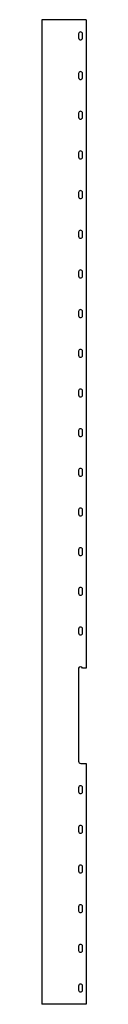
# Model space of a CAD drawing. Header units: millimetres. Extents: x 37 to 92, y 22 to 1263.
import ezdxf

# ---------------------------------------------------------------- set-up
doc = ezdxf.new("R2010")
doc.units = ezdxf.units.MM

msp = doc.modelspace()

# ---------------------------------------------------------------- linework, layer by layer
at = {"color": 7, "linetype": 'Continuous', "lineweight": 25}
for p, q in [((36.7, 1262.9), (36.7, 21.9)), ((92.4, 1262.9), (36.7, 1262.9)), ((92.4, 1262.9), (92.4, 445.4)), ((82.9, 1244.9), (82.9, 1239.9)), ((87.9, 1239.9), (87.9, 1244.9)), ((82.9, 1194.9), (82.9, 1189.9)), ((87.9, 1189.9), (87.9, 1194.9)), ((82.9, 1144.9), (82.9, 1139.9)), ((87.9, 1139.9), (87.9, 1144.9)), ((82.9, 1094.9), (82.9, 1089.9)), ((87.9, 1089.9), (87.9, 1094.9)), ((82.9, 1044.9), (82.9, 1039.9)), ((87.9, 1039.9), (87.9, 1044.9)), ((82.9, 994.9), (82.9, 989.9)), ((87.9, 989.9), (87.9, 994.9)), ((82.9, 944.9), (82.9, 939.9)), ((87.9, 939.9), (87.9, 944.9)), ((82.9, 894.9), (82.9, 889.9)), ((87.9, 889.9), (87.9, 894.9)), ((82.9, 844.9), (82.9, 839.9)), ((87.9, 839.9), (87.9, 844.9)), ((82.9, 794.9), (82.9, 789.9)), ((87.9, 789.9), (87.9, 794.9)), ((82.9, 744.9), (82.9, 739.9)), ((87.9, 739.9), (87.9, 744.9)), ((82.9, 694.9), (82.9, 689.9)), ((87.9, 689.9), (87.9, 694.9)), ((82.9, 644.9), (82.9, 639.9)), ((87.9, 639.9), (87.9, 644.9)), ((82.9, 594.9), (82.9, 589.9)), ((87.9, 589.9), (87.9, 594.9)), ((82.9, 544.9), (82.9, 539.9)), ((87.9, 539.9), (87.9, 544.9)), ((82.9, 494.9), (82.9, 489.9)), ((87.9, 489.9), (87.9, 494.9)), ((82.9, 444.8), (82.9, 328.4)), ((92.4, 445.4), (87.9, 445.4)), ((85.9, 325.4), (92.4, 325.4)), ((92.4, 325.4), (92.4, 21.9)), ((82.9, 294.9), (82.9, 289.9)), ((87.9, 289.9), (87.9, 294.9)), ((82.9, 244.9), (82.9, 239.9)), ((87.9, 239.9), (87.9, 244.9)), ((82.9, 194.9), (82.9, 189.9)), ((87.9, 189.9), (87.9, 194.9)), ((82.9, 144.9), (82.9, 139.9)), ((87.9, 139.9), (87.9, 144.9)), ((82.9, 94.9), (82.9, 89.9)), ((87.9, 89.9), (87.9, 94.9)), ((82.9, 44.9), (82.9, 39.9)), ((87.9, 39.9), (87.9, 44.9)), ((92.4, 21.9), (36.7, 21.9))]:
    msp.add_line(p, q, dxfattribs=at)
for centre, radius, start, end in [((85.4, 1244.9), 2.5, 0, 180), ((85.4, 1239.9), 2.5, 180, 0), ((85.4, 1194.9), 2.5, 0, 180), ((85.4, 1189.9), 2.5, 180, 0), ((85.4, 1144.9), 2.5, 0, 180), ((85.4, 1139.9), 2.5, 180, 0), ((85.4, 1094.9), 2.5, 0, 180), ((85.4, 1089.9), 2.5, 180, 0), ((85.4, 1044.9), 2.5, 0, 180), ((85.4, 1039.9), 2.5, 180, 0), ((85.4, 994.9), 2.5, 0, 180), ((85.4, 989.9), 2.5, 180, 0), ((85.4, 944.9), 2.5, 0, 180), ((85.4, 939.9), 2.5, 180, 0), ((85.4, 894.9), 2.5, 0, 180), ((85.4, 889.9), 2.5, 180, 0), ((85.4, 844.9), 2.5, 0, 180), ((85.4, 839.9), 2.5, 180, 0), ((85.4, 794.9), 2.5, 0, 180), ((85.4, 789.9), 2.5, 180, 0), ((85.4, 744.9), 2.5, 0, 180), ((85.4, 739.9), 2.5, 180, 0), ((85.4, 694.9), 2.5, 0, 180), ((85.4, 689.9), 2.5, 180, 0), ((85.4, 644.9), 2.5, 0, 180), ((85.4, 639.9), 2.5, 180, 0), ((85.4, 594.9), 2.5, 0, 180), ((85.4, 589.9), 2.5, 180, 0), ((85.4, 544.9), 2.5, 0, 180), ((85.4, 539.9), 2.5, 180, 0), ((85.4, 494.9), 2.5, 0, 180), ((85.4, 489.9), 2.5, 180, 0), ((85.4, 444.9), 2.5, 11.537, 168.463), ((85.9, 444.8), 3, 169.4712, 180), ((85.9, 328.4), 3, 180, 270), ((85.4, 294.9), 2.5, 0, 180), ((85.4, 289.9), 2.5, 180, 0), ((85.4, 244.9), 2.5, 0, 180), ((85.4, 239.9), 2.5, 180, 0), ((85.4, 194.9), 2.5, 0, 180), ((85.4, 189.9), 2.5, 180, 0), ((85.4, 144.9), 2.5, 0, 180), ((85.4, 139.9), 2.5, 180, 0), ((85.4, 94.9), 2.5, 0, 180), ((85.4, 89.9), 2.5, 180, 0), ((85.4, 44.9), 2.5, 0, 180), ((85.4, 39.9), 2.5, 180, 0)]:
    msp.add_arc(centre, radius, start, end, dxfattribs=at)

doc.saveas('drawing.dxf')
